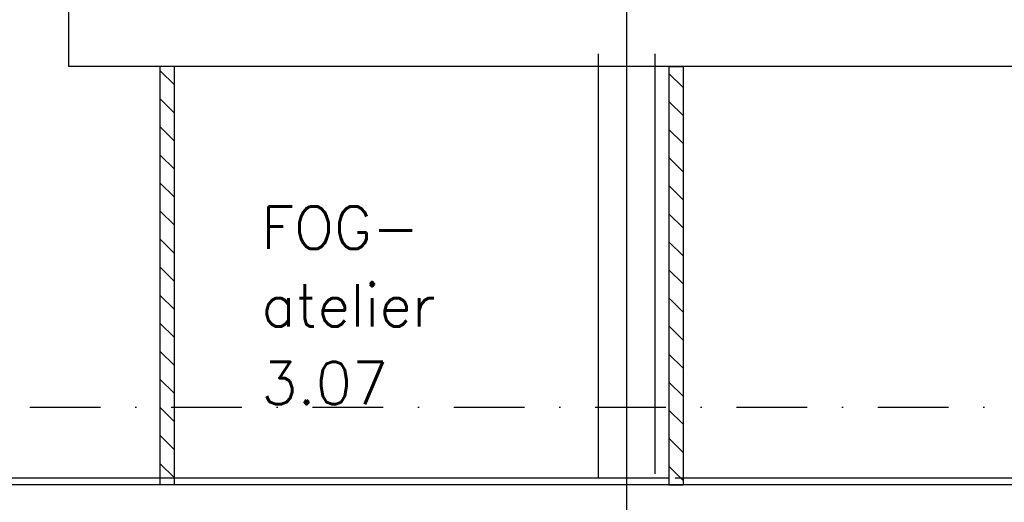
# Model space of a CAD drawing. Extents: x -19795 to 103381, y 127200 to 154480.
# Tile 57 of 76: x 66658 to 73627, y 132492 to 135907. Entities that reach past the tile are written whole.
import ezdxf

# ---------------------------------------------------------------- set-up
doc = ezdxf.new("R2010")
doc.units = 0
doc.header["$LTSCALE"] = 1000
doc.header["$MEASUREMENT"] = 0
doc.linetypes.add('DASHDOT', pattern=[1, 0.5, -0.25, 0, -0.25])
for name, color, linetype in [('B02', 7, 'CONTINUOUS'), ('B03', 7, 'CONTINUOUS'), ('B08', 7, 'CONTINUOUS')]:
    doc.layers.add(name, color=color, linetype=linetype)
doc.styles.add('TXT', font='txt.shx')

msp = doc.modelspace()

# ---------------------------------------------------------------- linework, layer by layer
at = {"layer": 'B02', "color": 5, "linetype": 'Continuous'}
msp.add_line((70952.5, 151575.7), (70952.5, 127199.8), dxfattribs=at)
at = {"layer": 'B02', "color": 5, "linetype": 'DASHDOT'}
for p, q in [((-16278, 133166), (88502.6, 133166)), ((-19711.4, 132666), (91614.6, 132666))]:
    msp.add_line(p, q, dxfattribs=at)
at = {"layer": 'B03', "color": 2, "linetype": 'Continuous'}
for p in [(67002.5, 137526), (79422.5, 135576)]:
    msp.add_line(p, (67002.5, 135576), dxfattribs=at)
at = {"layer": 'B03', "color": 1, "linetype": 'Continuous'}
for p, q in [((70752.5, 135666), (70752.5, 132666)), ((71152.5, 135666), (71152.5, 132692.6)), ((64202.5, 132666), (67652.5, 132666)), ((67752.5, 132666), (71252.5, 132666)), ((71352.5, 132666), (76252.5, 132666))]:
    msp.add_line(p, q, dxfattribs=at)
at = {"layer": 'B03', "color": 7, "linetype": 'Continuous'}
for p, q in [((67652.5, 132616), (67652.5, 135576)), ((67752.5, 135576), (67652.5, 135576)), ((67752.5, 132616), (67752.5, 135576)), ((71252.5, 135576), (71252.5, 132616)), ((71252.5, 135576), (71352.5, 135576)), ((71352.5, 135576), (71352.5, 132616)), ((67752.5, 132616), (67652.5, 132616)), ((71252.5, 132616), (71352.5, 132616))]:
    msp.add_line(p, q, dxfattribs=at)
at = {"layer": 'B03', "color": 5, "linetype": 'Continuous'}
for p, q in [((67752.5, 135444.9), (67652.5, 135544.9)), ((71252.5, 135526.7), (71352.5, 135426.7)), ((67752.5, 135246.3), (67652.5, 135346.3)), ((71252.5, 135328.1), (71352.5, 135228.1)), ((67752.5, 135047.8), (67652.5, 135147.8)), ((71252.5, 135129.6), (71352.5, 135029.6)), ((67752.5, 134849.2), (67652.5, 134949.2)), ((71252.5, 134931.1), (71352.5, 134831.1)), ((67752.5, 134650.7), (67652.5, 134750.7)), ((71252.5, 134732.5), (71352.5, 134632.5)), ((67752.5, 134452.1), (67652.5, 134552.1)), ((71252.5, 134534), (71352.5, 134434)), ((67752.5, 134253.6), (67652.5, 134353.6)), ((71252.5, 134335.4), (71352.5, 134235.4)), ((67752.5, 134055.1), (67652.5, 134155.1)), ((71252.5, 134136.9), (71352.5, 134036.9)), ((67752.5, 133856.5), (67652.5, 133956.5)), ((71252.5, 133938.3), (71352.5, 133838.3)), ((67752.5, 133658), (67652.5, 133758)), ((71252.5, 133739.8), (71352.5, 133639.8)), ((67752.5, 133459.4), (67652.5, 133559.4)), ((71252.5, 133541.2), (71352.5, 133441.2)), ((67752.5, 133260.9), (67652.5, 133360.9)), ((71252.5, 133342.7), (71352.5, 133242.7)), ((67752.5, 133062.3), (67652.5, 133162.3)), ((71252.5, 133144.2), (71352.5, 133044.2)), ((67752.5, 132863.8), (67652.5, 132963.8)), ((71252.5, 132945.6), (71352.5, 132845.6)), ((67752.5, 132665.2), (67652.5, 132765.2)), ((71252.5, 132747.1), (71352.5, 132647.1))]:
    msp.add_line(p, q, dxfattribs=at)
at = {"layer": 'B03', "color": 2, "linetype": 'Continuous'}
msp.add_lwpolyline([(85762.5, 132616), (56437.5, 132616), (56437.5, 131266), (84762.5, 131266), (84762.5, 132316), (85762.5, 132316)], close=True, dxfattribs=at)

# ---------------------------------------------------------------- texts
at = {"layer": 'B08', "color": 7, "linetype": 'Continuous', "style": 'TXT'}
for s, p in [('FOG-', (68367.1, 134285.6)), ('atelier', (68367.1, 133735.6)), ('3.07', (68367.1, 133185.6))]:
    msp.add_text(s, height=300, dxfattribs=at).set_placement(p)

doc.saveas('drawing.dxf')
